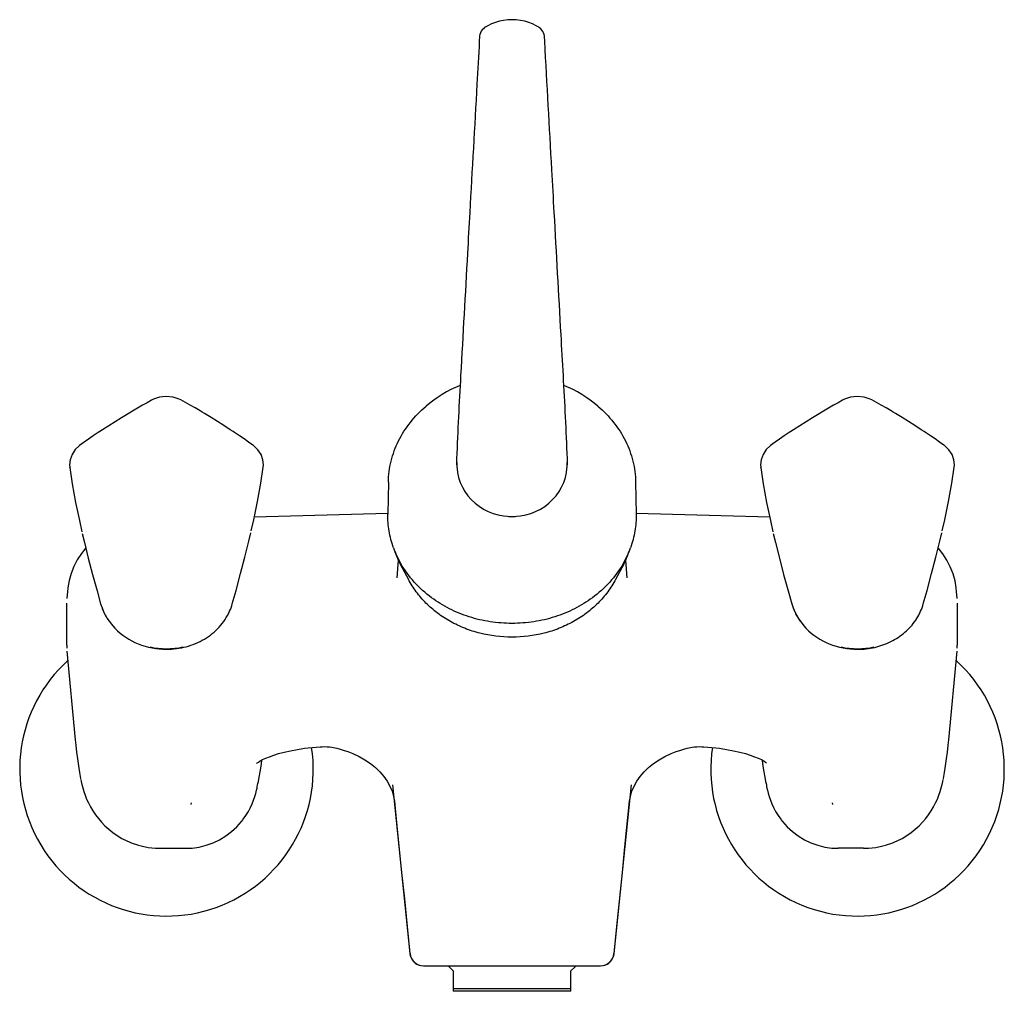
# Model space of a CAD drawing. Header units: millimetres. Extents: x -109 to 391, y -14 to 444.
# Tile 4 of 6: x -74 to 144, y 229 to 444. Entities that reach past the tile are written whole.
import ezdxf

# ---------------------------------------------------------------- set-up
doc = ezdxf.new("R2010")
doc.units = ezdxf.units.MM
doc.header["$LTSCALE"] = 23.1
doc.layers.get('0').update_dxf_attribs({"linetype": 'CONTINUOUS'})
doc.layers.add('ACHSEN', color=7, linetype='CONTINUOUS')
doc.layers.add('FLAECHEN', color=7, linetype='CONTINUOUS')

msp = doc.modelspace()

# ---------------------------------------------------------------- linework, layer by layer
at = {"color": 7, "linetype": 'CONTINUOUS'}
for p, q in [((29.5, 442.79), (29.5, 442.79)), ((41.38, 442.79), (41.38, 442.79)), ((28.26, 440.74), (28.2, 439.69)), ((42.67, 439.69), (42.61, 440.74)), ((-62.49, 345.37), (-62.49, 345.38)), ((-19.63, 345.41), (-19.63, 345.4)), ((23.21, 345.61), (23.22, 345.47)), ((47.61, 345.04), (47.66, 345.61)), ((47.65, 345.47), (47.66, 345.61)), ((90.51, 345.37), (90.51, 345.38)), ((133.37, 345.41), (133.37, 345.4)), ((-63.16, 306.04), (-63.16, 315.3)), ((-55.64, 315.15), (-55.34, 314.25)), ((97.36, 315.15), (97.66, 314.25)), ((134.03, 315.3), (134.03, 306.04)), ((-52.48, 309.74), (-52.48, 309.74)), ((100.52, 309.74), (100.52, 309.74)), ((12.86, 237.74), (9.08, 275.12)), ((61.79, 275.12), (58.01, 237.74)), ((12.83, 237.73), (12.92, 237.24)), ((12.83, 237.73), (12.83, 237.73)), ((57.95, 237.24), (58.04, 237.73)), ((58.04, 237.73), (58.04, 237.73)), ((15.32, 235.07), (15.81, 235.03)), ((15.81, 235.03), (55.06, 235.03)), ((21.49, 234.83), (21.49, 235.03)), ((22.44, 233.88), (21.49, 234.83)), ((22.44, 233.88), (22.44, 229.38)), ((49.39, 234.83), (48.44, 233.88)), ((48.44, 229.38), (48.44, 233.88)), ((49.39, 234.83), (49.39, 235.03)), ((55.06, 235.03), (55.55, 235.07)), ((48.44, 229.93), (22.44, 229.93)), ((48.44, 229.38), (22.44, 229.38))]:
    msp.add_line(p, q, dxfattribs=at)
for points in [[(29.5, 442.79), (29.38, 442.71), (29.09, 442.47), (28.83, 442.2), (28.62, 441.9), (28.45, 441.57), (28.34, 441.23), (28.27, 440.88), (28.26, 440.75)], [(41.38, 442.79), (40.81, 443.13), (39.99, 443.53), (39.13, 443.87), (38.24, 444.13), (37.32, 444.32), (36.39, 444.43), (35.44, 444.47), (34.5, 444.43), (33.57, 444.32), (32.65, 444.13), (31.76, 443.87), (30.9, 443.54), (30.08, 443.14), (29.5, 442.79)], [(42.61, 440.75), (42.6, 440.86), (42.54, 441.21), (42.42, 441.56), (42.26, 441.88), (42.05, 442.18), (41.8, 442.46), (41.51, 442.7), (41.38, 442.79)], [(-44.22, 360.31), (-44.36, 360.23), (-45.36, 359.69), (-46.4, 359.11), (-47.49, 358.48), (-48.62, 357.81), (-48.94, 357.62)], [(-37.9, 360.31), (-38.25, 360.48), (-39.6, 360.92), (-41.12, 361.07), (-42.63, 360.9), (-43.97, 360.44), (-44.23, 360.31)], [(-33.19, 357.62), (-33.58, 357.85), (-34.71, 358.52), (-35.8, 359.15), (-36.84, 359.73), (-37.9, 360.31)], [(108.78, 360.31), (108.64, 360.23), (107.64, 359.69), (106.6, 359.11), (105.51, 358.48), (104.38, 357.81), (104.06, 357.62)], [(115.1, 360.31), (114.75, 360.48), (113.4, 360.92), (111.88, 361.07), (110.37, 360.9), (109.03, 360.44), (108.77, 360.31)], [(119.81, 357.62), (119.42, 357.85), (118.29, 358.52), (117.2, 359.15), (116.16, 359.73), (115.1, 360.31)], [(-48.94, 357.62), (-49.57, 357.23), (-51, 356.35), (-52.43, 355.46), (-53.84, 354.57), (-55.25, 353.66), (-55.8, 353.3)], [(-26.33, 353.3), (-26.96, 353.71), (-28.37, 354.62), (-29.78, 355.51), (-31.2, 356.4), (-32.63, 357.28), (-33.19, 357.62)], [(104.06, 357.62), (103.43, 357.23), (102, 356.35), (100.57, 355.46), (99.16, 354.57), (97.75, 353.66), (97.2, 353.3)], [(126.67, 353.3), (126.04, 353.71), (124.63, 354.62), (123.22, 355.51), (121.8, 356.4), (120.37, 357.28), (119.81, 357.62)], [(-55.8, 353.3), (-56.17, 353.05), (-57.27, 352.32), (-58.31, 351.61), (-59.3, 350.91), (-60.3, 350.19)], [(-21.83, 350.19), (-21.96, 350.29), (-22.9, 350.96), (-23.89, 351.66), (-24.93, 352.37), (-26.03, 353.1), (-26.33, 353.3)], [(97.2, 353.3), (96.83, 353.05), (95.73, 352.32), (94.69, 351.61), (93.7, 350.91), (92.7, 350.19)], [(131.17, 350.19), (131.04, 350.29), (130.1, 350.96), (129.11, 351.66), (128.07, 352.37), (126.97, 353.1), (126.67, 353.3)], [(-60.3, 350.19), (-60.41, 350.11), (-61.27, 349.29), (-61.96, 348.23), (-62.39, 347.06), (-62.53, 345.9), (-62.49, 345.38)], [(-19.63, 345.4), (-19.59, 345.9), (-19.71, 347.07), (-20.13, 348.22), (-20.82, 349.26), (-21.71, 350.11), (-21.83, 350.19)], [(92.7, 350.19), (92.59, 350.11), (91.73, 349.29), (91.04, 348.23), (90.61, 347.06), (90.47, 345.9), (90.51, 345.38)], [(133.37, 345.4), (133.41, 345.9), (133.29, 347.07), (132.87, 348.22), (132.18, 349.26), (131.29, 350.11), (131.17, 350.19)], [(-62.49, 345.37), (-61.94, 341.73), (-61.19, 337.61), (-60.35, 333.57), (-59.8, 331.12)], [(-22.29, 331.33), (-21.74, 333.78), (-20.91, 337.79), (-20.17, 341.87), (-19.63, 345.41)], [(23.21, 345.61), (23.21, 345.57), (23.26, 345.04)], [(23.26, 345.05), (23.37, 344.22), (23.62, 343.12), (23.98, 342.05), (24.44, 341.01), (25.01, 340.03), (25.68, 339.1), (26.43, 338.24), (27.26, 337.46), (28.18, 336.75), (29.15, 336.14), (30.19, 335.61), (31.27, 335.18), (32.38, 334.86), (33.53, 334.64), (34.46, 334.54)], [(36.41, 334.54), (37.32, 334.64), (38.47, 334.86), (39.59, 335.18), (40.67, 335.61), (41.71, 336.13), (42.68, 336.74), (43.6, 337.45), (44.43, 338.24), (45.19, 339.1), (45.85, 340.02), (46.42, 341.01), (46.89, 342.04), (47.25, 343.11), (47.5, 344.22), (47.61, 345.05)], [(90.51, 345.37), (91.06, 341.73), (91.81, 337.61), (92.65, 333.57), (93.2, 331.12)], [(130.71, 331.33), (131.26, 333.78), (132.09, 337.79), (132.83, 341.87), (133.37, 345.41)], [(34.46, 334.54), (34.7, 334.52), (34.94, 334.51), (35.18, 334.51), (35.44, 334.5)], [(35.44, 334.5), (35.67, 334.5), (35.91, 334.51), (36.15, 334.52), (36.41, 334.54)], [(-59.71, 330.74), (-59.24, 328.75), (-58.37, 325.26), (-57.42, 321.65), (-56.44, 318.01), (-55.64, 315.15)], [(-26.5, 315.13), (-25.65, 318.13), (-24.65, 321.85), (-23.7, 325.49), (-22.84, 329), (-22.4, 330.86)], [(93.29, 330.74), (93.76, 328.75), (94.63, 325.26), (95.58, 321.65), (96.56, 318.01), (97.36, 315.15)], [(126.5, 315.13), (127.35, 318.13), (128.35, 321.85), (129.3, 325.49), (130.16, 329), (130.6, 330.86)], [(-55.34, 314.25), (-54.9, 313.22), (-54.02, 311.66)], [(97.66, 314.25), (98.1, 313.22), (98.98, 311.66), (100.04, 310.26), (100.52, 309.74)], [(-54.02, 311.66), (-52.96, 310.26), (-52.48, 309.74)], [(-63.16, 306.04), (-63.16, 305.91), (-63.16, 305.73), (-63.15, 305.55), (-63.15, 305.37)], [(134.02, 305.37), (134.02, 305.56), (134.03, 305.74), (134.03, 305.93), (134.03, 306.04)], [(12.92, 237.24), (13.08, 236.78), (13.32, 236.35), (13.63, 235.97), (13.99, 235.64), (14.4, 235.38), (14.85, 235.19), (15.32, 235.07)], [(55.55, 235.07), (56.02, 235.19), (56.47, 235.38), (56.88, 235.64), (57.24, 235.97), (57.55, 236.35), (57.79, 236.78), (57.95, 237.24)]]:
    msp.add_lwpolyline(points, dxfattribs=at)
for centre, radius, start, end in [((1461.19, 285.98), 1439.34, 176.82483, 177.55692), ((-1478.11, 281.68), 1527.23, 2.46415, 3.1541), ((35.61, 346.8), 12.46, 177.5143, 185.4554), ((35.26, 346.8), 12.46, 354.5446, 2.4857), ((34.3, 346.11), 11.09, 178.091, 182.542), ((34.29, 346.11), 11.08, 182.5426, 183.2996), ((34.28, 346.11), 11.07, 183.2996, 184.0193), ((36.59, 346.11), 11.07, 355.978, 356.6998), ((36.58, 346.11), 11.08, 356.6998, 357.4574), ((36.57, 346.11), 11.09, 357.458, 1.909), ((30.09, 334.21), 21.93, 197.6247, 207.8672), ((30.1, 335.12), 22.23, 199.8472, 209.8987), ((40.95, 335.04), 22.04, 330.0579, 340.1887), ((40.94, 334.15), 21.76, 332.0918, 342.4087), ((-37.84, 318.35), 11.79, 335.7078, 344.1564), ((115.16, 318.35), 11.79, 335.7078, 344.1564), ((114.04, 318.84), 13.01, 325.9859, 335.8003), ((-41.06, 322.49), 17.26, 257.8359, 282.1641), ((111.94, 322.49), 17.26, 257.8359, 282.1641), ((15.85, 238.03), 3, 185.581, 269.9969), ((55.02, 238.03), 3, 270.0031, 354.419)]:
    msp.add_arc(centre, radius, start, end, dxfattribs=at)
for points, knots in [([(28.2, 439.69), (28.03, 436.53), (27.32, 423.9), (26.61, 411.26), (26.08, 401.79)], [0, 0, 0, 0, 0.249953, 1, 1, 1, 1]), ([(44.79, 401.79), (44.61, 404.94), (43.9, 417.58), (43.2, 430.21), (42.67, 439.69)], [0, 0, 0, 0, 0.249769, 1, 1, 1, 1]), ([(26.08, 401.79), (25.91, 398.78), (25.24, 386.76), (24.57, 374.73), (24.06, 365.71)], [0, 0, 0, 0, 0.249754, 1, 1, 1, 1]), ([(46.81, 365.71), (46.64, 368.72), (45.97, 380.75), (45.29, 392.77), (44.79, 401.79)], [0, 0, 0, 0, 0.250587, 1, 1, 1, 1]), ([(8.06, 342.07), (8.08, 342.86), (8.19, 344.43), (8.63, 346.76), (9.34, 349.05), (10.61, 352), (12.83, 355.47), (15.14, 357.83), (16.41, 358.9)], [0, 0, 0, 0, 0.121934, 0.244261, 0.367254, 0.491215, 0.742573, 1, 1, 1, 1]), ([(54.46, 358.9), (55.73, 357.83), (58.04, 355.47), (60.26, 352), (61.54, 349.05), (62.24, 346.76), (62.68, 344.43), (62.79, 342.86), (62.81, 342.07)], [0, 0, 0, 0, 0.257427, 0.508785, 0.632746, 0.755739, 0.878066, 1, 1, 1, 1]), ([(9.19, 327.57), (8.76, 328.77), (8.11, 331.23), (7.92, 333.78), (7.94, 335.04)], [0, 0, 0, 0, 0.501775, 1, 1, 1, 1]), ([(62.93, 335.04), (62.95, 333.78), (62.76, 331.23), (62.11, 328.77), (61.68, 327.57)], [0, 0, 0, 0, 0.498224, 1, 1, 1, 1]), ([(17.62, 316.51), (16.24, 317.53), (13.69, 319.82), (11.66, 322.58), (10.82, 324.04)], [0, 0, 0, 0, 0.507008, 1, 1, 1, 1]), ([(60.05, 324.04), (59.21, 322.58), (57.18, 319.82), (54.63, 317.53), (53.25, 316.51)], [0, 0, 0, 0, 0.492992, 1, 1, 1, 1]), ([(58.38, 320.57), (57.88, 319.61), (56.7, 317.75), (54.52, 315.24), (51.96, 313.03), (49.07, 311.16), (45.9, 309.66), (41.4, 308.21), (35.44, 307.47), (29.47, 308.21), (24.97, 309.66), (21.8, 311.16), (18.91, 313.03), (16.35, 315.24), (14.17, 317.75), (13, 319.61), (12.49, 320.57)], [0, 0, 0, 0, 0.059058, 0.11917, 0.180416, 0.242777, 0.306151, 0.370356, 0.5, 0.629645, 0.69385, 0.757224, 0.819585, 0.88083, 0.940942, 1, 1, 1, 1]), ([(35.44, 310.83), (33.82, 310.83), (30.61, 311.07), (26.7, 311.98), (23.71, 313.07), (20.87, 314.36), (18.87, 315.59), (17.62, 316.51)], [0, 0, 0, 0, 0.254418, 0.506921, 0.632017, 0.756024, 1, 1, 1, 1]), ([(53.25, 316.51), (52, 315.59), (50, 314.36), (47.16, 313.07), (44.17, 311.98), (40.26, 311.07), (37.05, 310.83), (35.44, 310.83)], [0, 0, 0, 0, 0.243976, 0.367983, 0.493079, 0.745582, 1, 1, 1, 1]), ([(-55.34, 314.25), (-55.25, 314), (-54.83, 312.98), (-54.27, 312.01), (-53.78, 311.34)], [0, 0, 0, 0, 0.247591, 1, 1, 1, 1]), ([(97.66, 314.25), (97.75, 314), (98.17, 312.98), (98.73, 312.01), (99.22, 311.34)], [0, 0, 0, 0, 0.247591, 1, 1, 1, 1]), ([(-41.06, 305.09), (-39.59, 305.09), (-36.65, 305.47), (-32.61, 307.16), (-29.24, 309.85), (-27.66, 312.23), (-27.09, 313.5)], [0, 0, 0, 0, 0.257385, 0.510536, 0.757053, 1, 1, 1, 1]), ([(-28.35, 311.34), (-28.22, 311.51), (-27.75, 312.2), (-27.35, 312.93), (-27.09, 313.5)], [0, 0, 0, 0, 0.252363, 1, 1, 1, 1]), ([(124.65, 311.34), (124.78, 311.51), (125.25, 312.2), (125.65, 312.93), (125.91, 313.5)], [0, 0, 0, 0, 0.252363, 1, 1, 1, 1]), ([(-52.48, 309.74), (-51.04, 308.25), (-47.42, 305.87), (-43.19, 305.09), (-41.06, 305.09)], [0, 0, 0, 0, 0.49263, 1, 1, 1, 1]), ([(100.52, 309.74), (101.96, 308.25), (105.58, 305.87), (109.81, 305.09), (111.94, 305.09)], [0, 0, 0, 0, 0.49263, 1, 1, 1, 1]), ([(111.94, 305.09), (113.22, 305.09), (115.77, 305.37), (119.36, 306.66), (122.49, 308.71), (124.15, 310.55), (124.82, 311.56)], [0, 0, 0, 0, 0.256439, 0.50961, 0.757302, 1, 1, 1, 1])]:
    msp.add_open_spline(points, degree=3, knots=knots, dxfattribs=at)
at = {"layer": 'ACHSEN', "color": 7, "linetype": 'CONTINUOUS'}
for p, q in [((8.06, 342.07), (7.94, 335.04)), ((62.81, 342.07), (62.93, 335.04)), ((10.7, 323.96), (12.49, 320.57)), ((60.17, 323.96), (58.38, 320.57))]:
    msp.add_line(p, q, dxfattribs=at)
for centre, radius, start, end in [((35.43, 336.35), 29.5, 112.9327, 130.1539), ((35.44, 336.35), 29.5, 49.8461, 67.0664), ((-41.06, 278.53), 32.5, 132.2304, 8.5354), ((111.94, 278.53), 32.5, 171.4646, 47.7696)]:
    msp.add_arc(centre, radius, start, end, dxfattribs=at)
at = {"layer": 'FLAECHEN', "color": 7, "linetype": 'CONTINUOUS'}
for p, q in [((7.94, 335.16), (-21.62, 334.36)), ((92.49, 334.36), (62.93, 335.16)), ((10.01, 320.92), (10.29, 324.82)), ((60.58, 324.82), (60.86, 320.92)), ((-62.92, 318.73), (-63.01, 317.82)), ((-63.01, 317.88), (-63.12, 316.35)), ((133.99, 316.35), (133.88, 317.88)), ((-63.1, 304.71), (-61.27, 285.08)), ((132.14, 285.08), (133.97, 304.71)), ((-60.07, 276.5), (-60.05, 276.39)), ((-21.02, 274.33), (-20.95, 274.69)), ((91.58, 275.82), (91.68, 275.35)), ((130.92, 276.39), (130.94, 276.5)), ((-35.58, 270.74), (-35.54, 271.08)), ((106.45, 270.74), (106.41, 271.08)), ((-42.39, 261.03), (-36.81, 261.03)), ((113.26, 261.03), (107.68, 261.03))]:
    msp.add_line(p, q, dxfattribs=at)
for points in [[(-58.93, 327.52), (-59.91, 326.29), (-60.83, 324.89), (-61.59, 323.42), (-62.19, 321.89), (-62.64, 320.32), (-62.92, 318.73)], [(133.88, 317.82), (133.8, 318.67), (133.52, 320.26), (133.08, 321.83), (132.48, 323.37), (131.72, 324.85), (130.81, 326.26), (129.8, 327.52)], [(-61.27, 285.08), (-61.15, 283.85), (-60.98, 282.35), (-60.78, 280.84), (-60.55, 279.32), (-60.3, 277.79), (-60.07, 276.5)], [(-10.88, 283.12), (-10.53, 283.17), (-9.69, 283.27), (-8.82, 283.36), (-7.94, 283.44), (-7.04, 283.5), (-6.62, 283.53)], [(-6.62, 283.53), (-6.56, 283.53), (-6.04, 283.54), (-5.52, 283.52), (-5, 283.47), (-4.48, 283.4), (-4.42, 283.39)], [(75.29, 283.39), (75.35, 283.4), (75.87, 283.47), (76.39, 283.52), (76.91, 283.54), (77.43, 283.53), (77.49, 283.53)], [(77.49, 283.53), (77.91, 283.5), (78.81, 283.44), (79.69, 283.36), (80.56, 283.27), (81.4, 283.17), (81.75, 283.12)], [(130.94, 276.5), (131.17, 277.79), (131.42, 279.32), (131.65, 280.84), (131.85, 282.35), (132.02, 283.85), (132.14, 285.08)], [(-21.11, 279.85), (-21.09, 279.86), (-20.96, 279.96), (-20.7, 280.14), (-20.31, 280.38), (-19.77, 280.66), (-19.1, 280.98), (-18.28, 281.31), (-17.33, 281.66), (-16.24, 282), (-15, 282.33), (-13.62, 282.65), (-12.09, 282.93), (-10.87, 283.12)], [(-4.42, 283.39), (-4.08, 283.32), (-3.35, 283.17), (-2.63, 282.99), (-1.93, 282.79), (-1.24, 282.57), (-0.9, 282.45)], [(-0.9, 282.45), (0.19, 282.02), (1.58, 281.37), (2.88, 280.63), (4.1, 279.8), (5.21, 278.91), (6.2, 277.95), (7.07, 276.94), (7.81, 275.88), (8.42, 274.79)], [(62.45, 274.79), (63.06, 275.88), (63.8, 276.94), (64.67, 277.95), (65.66, 278.91), (66.77, 279.8), (67.99, 280.63), (69.29, 281.37), (70.68, 282.02), (71.77, 282.45)], [(71.77, 282.45), (72.11, 282.57), (72.8, 282.79), (73.51, 282.99), (74.22, 283.17), (74.95, 283.32), (75.29, 283.39)], [(81.75, 283.12), (82.96, 282.93), (84.49, 282.65), (85.87, 282.33), (87.11, 282), (88.2, 281.66), (89.15, 281.31), (89.97, 280.98), (90.64, 280.66), (91.18, 280.38), (91.57, 280.14), (91.81, 279.98)], [(-20.71, 275.82), (-20.53, 276.77), (-20.31, 277.99), (-20.11, 279.22), (-19.93, 280.46), (-19.91, 280.59)], [(90.78, 280.59), (90.8, 280.46), (90.98, 279.22), (91.18, 277.99), (91.4, 276.77), (91.58, 275.82)], [(-60.03, 276.28), (-59.94, 275.85), (-59.79, 275.16), (-59.6, 274.41), (-59.36, 273.62), (-59.08, 272.79), (-58.74, 271.94), (-58.35, 271.07), (-57.89, 270.19), (-57.37, 269.32), (-56.8, 268.46), (-56.15, 267.61), (-55.45, 266.79), (-54.68, 266), (-53.84, 265.24), (-52.94, 264.52), (-51.96, 263.85), (-50.93, 263.23), (-49.83, 262.67), (-48.67, 262.18), (-47.45, 261.77), (-47.32, 261.73)], [(-20.95, 274.69), (-20.88, 275.01), (-20.81, 275.35), (-20.71, 275.82)], [(8.42, 274.79), (8.9, 273.67), (9.23, 272.54), (9.41, 271.46)], [(61.46, 271.46), (61.64, 272.54), (61.97, 273.67), (62.45, 274.79)], [(91.68, 275.35), (91.75, 275.01), (91.82, 274.69), (91.89, 274.33)], [(118.19, 261.73), (118.32, 261.77), (119.54, 262.18), (120.7, 262.67), (121.8, 263.23), (122.84, 263.85), (123.81, 264.52), (124.71, 265.24), (125.55, 266), (126.32, 266.79), (127.03, 267.62), (127.67, 268.46), (128.25, 269.32), (128.76, 270.19), (129.22, 271.07), (129.61, 271.94), (129.95, 272.79), (130.23, 273.62), (130.47, 274.41), (130.66, 275.16), (130.81, 275.85), (130.9, 276.28)], [(-24.06, 267.45), (-23.48, 268.29), (-22.94, 269.18), (-22.48, 270.05), (-22.1, 270.89), (-21.78, 271.69), (-21.52, 272.47), (-21.3, 273.2), (-21.12, 273.91), (-21.02, 274.33)], [(91.89, 274.33), (91.99, 273.91), (92.17, 273.21), (92.39, 272.47), (92.65, 271.7), (92.97, 270.89), (93.35, 270.05), (93.81, 269.18), (94.35, 268.29), (94.93, 267.45)], [(9.41, 271.46), (9.89, 266.71), (11, 255.7)], [(59.87, 255.7), (60.44, 261.33), (61.46, 271.46)], [(-36.81, 261.03), (-35.4, 261.09), (-33.81, 261.31), (-32.26, 261.7), (-30.74, 262.24), (-29.29, 262.93), (-27.92, 263.76), (-26.64, 264.72), (-25.47, 265.8), (-24.42, 266.99), (-24.1, 267.4)], [(94.97, 267.4), (95.29, 266.99), (96.34, 265.8), (97.51, 264.72), (98.79, 263.76), (100.16, 262.93), (101.61, 262.24), (103.13, 261.7), (104.68, 261.31), (106.27, 261.09), (107.68, 261.03)], [(-47.32, 261.73), (-46.66, 261.55), (-45.09, 261.24), (-43.5, 261.06), (-42.39, 261.03)], [(113.26, 261.03), (114.4, 261.07), (115.98, 261.24), (117.55, 261.56), (118.19, 261.73)], [(11, 255.7), (11.6, 249.82), (12.22, 243.69), (12.83, 237.73)], [(58.04, 237.73), (58.65, 243.69), (59.87, 255.7)]]:
    msp.add_lwpolyline(points, dxfattribs=at)

doc.saveas('drawing.dxf')
